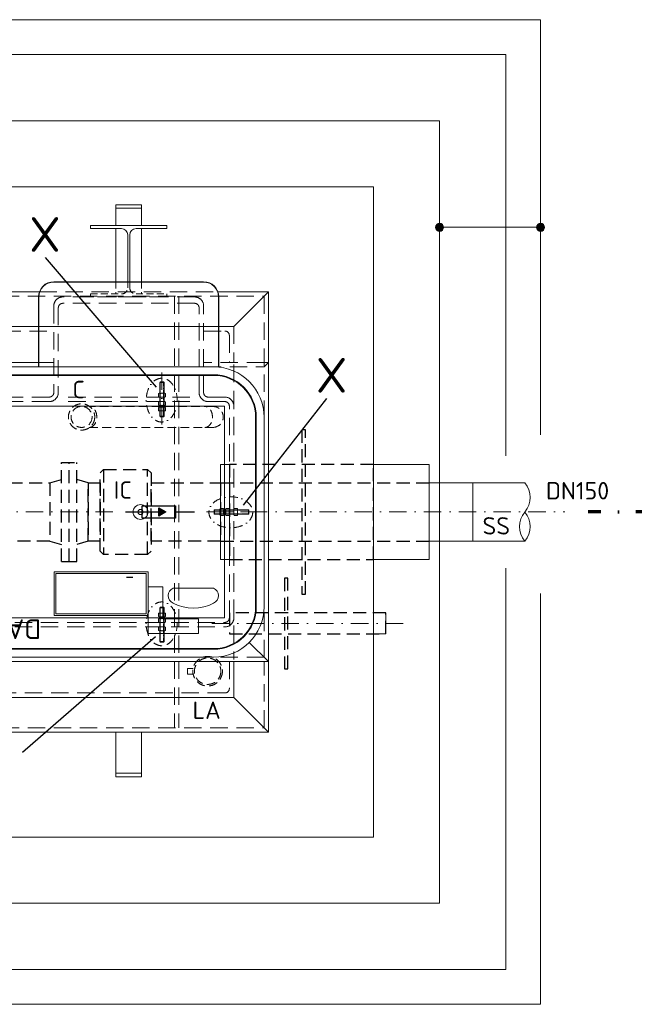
# Model space of a CAD drawing. Header units: millimetres. Extents: x -89243 to 29100, y -5468 to 8855.
# Tile 2 of 23: x -12490 to -10722, y -5080 to -2249. Entities that reach past the tile are written whole.
import ezdxf

# ---------------------------------------------------------------- set-up
doc = ezdxf.new("R2010")
doc.units = ezdxf.units.MM
doc.header["$MEASUREMENT"] = 0
for name, pattern in [('HIDDEN', [0.375, 0.25, -0.125]), ('STRICHPUNKT2', [0.5, 0.25, -0.125, 0, -0.125]), ('STRICHPUNKTX2', [2, 1, -0.5, 0, -0.5]), ('VERDECKT2', [0.1875, 0.125, -0.0625])]:
    doc.linetypes.add(name, pattern=pattern)
for name, color, linetype, lineweight in [('P------T7', 7, 'Continuous', 18), ('P-BS---Schnitt', 7, 'Continuous', 18), ('P-DERDUNG', 7, 'Continuous', 18), ('P-MS020', 7, 'Continuous', 30), ('P-MS100', 7, 'Continuous', 35), ('P-MS250', 190, 'Continuous', 35), ('P-SSLEIX', 7, 'STRICHPUNKT2', 18), ('Verz. Bandstahl 30x3_5mm auf Putz', 1, 'GRENZE2', 18), ('Verz. Bandstahl 30x3_5mm im Beton', 5, 'GRENZE1', 18)]:
    doc.layers.add(name, color=color, linetype=linetype, lineweight=lineweight)
doc.layers.add('P-MU150AUSL', color=7, linetype='Continuous')
doc.styles.get("Standard").update_dxf_attribs({"font": 'isocpeur.ttf'})
doc.linetypes.add('GRENZE1', pattern='A,6.35,-2.54,[133,ltypeshp.shx,S=2.54,R=0,X=-2.54,Y=0],-2.54,25.4', length=36.83)
doc.linetypes.add('GRENZE2', pattern='A,6.35,-2.54,[132,ltypeshp.shx,S=2.54,R=0,X=-2.54,Y=0],-2.54,25.4', length=36.83)

msp = doc.modelspace()

# ---------------------------------------------------------------- hatches: boundary and pattern name
h = msp.add_hatch(color=256)
h.dxf.hatch_style = 1
h.paths.add_polyline_path([(-12069.968, -3664.451), (-12090.054, -3676.048), (-12090.054, -3652.854)])
at = {"layer": 'Verz. Bandstahl 30x3_5mm im Beton', "ltscale": 5}
h = msp.add_hatch(color=256, dxfattribs=at)
h.dxf.hatch_style = 1
edge = h.paths.add_edge_path()
edge.add_arc((-11282.429, -2845.724), 11.607, 90, 450)
h = msp.add_hatch(color=256, dxfattribs=at)
h.dxf.hatch_style = 1
edge = h.paths.add_edge_path()
edge.add_arc((-10991.929, -2845.724), 11.607, 90, 450)

# ---------------------------------------------------------------- linework, layer by layer
at = {"linetype": 'HIDDEN', "lineweight": 0, "ltscale": 80}
for p, q in [((-12213.729, -3002.151), (-12213.729, -3037.451)), ((-12139.729, -3002.151), (-12139.729, -3037.451))]:
    msp.add_line(p, q, dxfattribs=at)
at = {"linetype": 'HIDDEN', "lineweight": 0, "ltscale": 200}
for p, q in [((-13892.029, -3044.151), (-11787.429, -3044.151)), ((-12433.452, -3031.151), (-11920.005, -3031.151)), ((-12045.229, -3044.151), (-12045.229, -4284.751)), ((-12032.229, -3044.151), (-12032.229, -4284.751)), ((-11787.429, -3044.151), (-11787.429, -3392.151)), ((-11787.429, -3234.151), (-11961.229, -3234.151)), ((-11961.229, -3247.151), (-11787.429, -3247.151)), ((-12350.528, -3333.951), (-11989.168, -3333.951)), ((-12350.528, -3346.951), (-11989.168, -3346.951)), ((-11787.429, -4081.751), (-11787.429, -3936.751)), ((-11787.429, -4081.751), (-11932.429, -4081.751)), ((-11787.429, -4284.751), (-11787.429, -4094.751)), ((-13892.029, -4284.751), (-11787.429, -4284.751))]:
    msp.add_line(p, q, dxfattribs=at)
at = {"lineweight": 0}
for p, q in [((-11774.429, -3031.151), (-11774.429, -3234.151)), ((-13287.229, -3234.151), (-12392.229, -3234.151)), ((-11774.429, -3234.151), (-11787.429, -3247.151)), ((-11312.218, -3580.336), (-11187.218, -3580.339)), ((-11187.218, -3580.339), (-11187.222, -3748.639)), ((-11187.218, -3580.339), (-11037.218, -3580.342)), ((-11187.222, -3748.639), (-11312.222, -3748.636)), ((-11187.222, -3748.639), (-11037.222, -3748.642)), ((-11774.429, -4094.751), (-11829.898, -4039.282)), ((-11774.429, -4297.751), (-11774.429, -4094.751))]:
    msp.add_line(p, q, dxfattribs=at)
at = {"linetype": 'HIDDEN', "lineweight": 0, "ltscale": 100}
for p, q in [((-11935.014, -3360.986), (-12290.116, -3360.986)), ((-12290.116, -3421.286), (-11935.014, -3421.286))]:
    msp.add_line(p, q, dxfattribs=at)
at = {"linetype": 'VERDECKT2', "lineweight": 25, "ltscale": 300}
for p, q in [((-12370.229, -3521.951), (-12326.229, -3521.951)), ((-12370.229, -3806.951), (-12370.229, -3521.951)), ((-12348.229, -3806.951), (-12348.229, -3521.951)), ((-12326.229, -3806.951), (-12326.229, -3521.951)), ((-12249.229, -3541.951), (-12249.229, -3786.951)), ((-12122.229, -3786.951), (-12122.229, -3541.951)), ((-12403.229, -3580.301), (-12370.229, -3571.459)), ((-12403.229, -3580.301), (-12403.229, -3748.601)), ((-12293.229, -3580.301), (-12326.229, -3571.459)), ((-12293.229, -3580.301), (-12293.229, -3748.601)), ((-11912.229, -3580.301), (-11312.229, -3580.301)), ((-12403.229, -3748.601), (-12370.229, -3757.444)), ((-12293.229, -3748.601), (-12326.229, -3757.444)), ((-11912.229, -3748.601), (-11312.229, -3748.601))]:
    msp.add_line(p, q, dxfattribs=at)
for p, q in [((-12185.729, -3664.451), (-12090.054, -3664.451)), ((-12041.766, -3664.451), (-11987.441, -3664.451))]:
    msp.add_line(p, q)
at = {"lineweight": 0}
for points in [[(-14587.529, -3502.501), (-14587.529, -2348.651), (-11091.929, -2348.651), (-11091.929, -3502.501)], [(-12139.729, -2840.951), (-12139.729, -2790.951), (-12213.729, -2790.951), (-12213.729, -2840.951)], [(-12213.729, -2849.451), (-12213.729, -3002.151)], [(-12139.729, -3002.151), (-12139.729, -2849.451)], [(-11920.005, -3031.151), (-11774.429, -3031.151), (-11874.229, -3130.951), (-13805.229, -3130.951), (-13905.029, -3031.151), (-13759.452, -3031.151)], [(-13246.005, -3031.151), (-12433.452, -3031.151)], [(-11787.429, -3234.151), (-11774.429, -3234.151), (-11774.429, -4094.751), (-13905.029, -4094.751), (-13905.029, -3234.151), (-13892.029, -3234.151)], [(-11091.929, -3826.401), (-11091.929, -4980.251), (-14587.529, -4980.251), (-14587.529, -3826.401)], [(-11472.929, -3954.801), (-11437.229, -3954.801), (-11437.229, -4015.101), (-11472.929, -4015.101)], [(-11874.229, -4094.751), (-11874.229, -4197.951), (-13805.229, -4197.951), (-13805.229, -4094.751)]]:
    msp.add_lwpolyline(points, dxfattribs=at)
for points in [[(-14206.529, -4599.251), (-11472.929, -4599.251), (-11472.929, -2729.651), (-14206.529, -2729.651)], [(-12213.729, -2790.951), (-12139.729, -2790.951), (-12139.729, -2780.951), (-12213.729, -2780.951)], [(-11887.229, -3527.951), (-11912.229, -3527.951), (-11912.229, -3800.951), (-11887.229, -3800.951)], [(-11472.929, -3527.951), (-11312.229, -3527.951), (-11312.229, -3800.951), (-11472.929, -3800.951)], [(-13905.029, -4297.751), (-11774.429, -4297.751), (-11874.229, -4197.951), (-13805.229, -4197.951)], [(-12213.729, -4297.751), (-12139.729, -4297.751), (-12139.729, -4415.951), (-12213.729, -4415.951)], [(-12213.729, -4415.951), (-12139.729, -4415.951), (-12139.729, -4425.951), (-12213.729, -4425.951)]]:
    msp.add_lwpolyline(points, close=True, dxfattribs=at)
for points in [[(-12173.729, -3002.151), (-12173.729, -2867.451, -0.41421356), (-12155.729, -2849.451), (-12066.729, -2849.451), (-12066.729, -2840.951), (-12286.729, -2840.951), (-12286.729, -2849.451), (-12197.729, -2849.451, -0.41421356), (-12179.729, -2867.451), (-12179.729, -3002.151)], [(-11917.429, -3247.151), (-11917.429, -3045.951, 0.41421356), (-11961.229, -3002.151), (-12392.229, -3002.151, 0.41421356), (-12436.029, -3045.951), (-12436.029, -3247.151)], [(-11918.429, -3247.151), (-11918.429, -3045.951, 0.41421356), (-11961.229, -3003.151), (-12392.229, -3003.151, 0.41421356), (-12435.029, -3045.951), (-12435.029, -3247.151)]]:
    msp.add_lwpolyline(points, format="xyb", dxfattribs=at)
at = {"linetype": 'HIDDEN', "lineweight": 0, "ltscale": 80}
msp.add_lwpolyline([(-12173.729, -3002.151), (-12173.729, -3019.451, 0.41421356), (-12155.729, -3037.451), (-12066.729, -3037.451), (-12066.729, -3045.951), (-12286.729, -3045.951), (-12286.729, -3037.451), (-12197.729, -3037.451, 0.41421356), (-12179.729, -3019.451), (-12179.729, -3002.151)], format="xyb", dxfattribs=at)
at = {"linetype": 'HIDDEN', "lineweight": 0, "ltscale": 200}
for points in [[(-11961.229, -3320.951), (-11961.229, -3071.951, 0.41421356), (-11987.229, -3045.951), (-12366.229, -3045.951, 0.41421356), (-12392.229, -3071.951), (-12392.229, -3320.951, -0.41421356), (-12405.229, -3333.951), (-13274.229, -3333.951, -0.41421356), (-13287.229, -3320.951), (-13287.229, -3071.951, 0.41421356), (-13313.229, -3045.951), (-13692.229, -3045.951, 0.41421356), (-13718.229, -3071.951), (-13718.229, -3320.951, -0.41421356), (-13731.229, -3333.951), (-13779.229, -3333.951, 0.41421356), (-13805.229, -3359.951), (-13805.229, -3968.951, 0.41421356), (-13779.229, -3994.951), (-11900.229, -3994.951, 0.41421356), (-11874.229, -3968.951), (-11874.229, -3359.951, 0.41421356), (-11900.229, -3333.951), (-11948.229, -3333.951)], [(-11974.229, -3320.951), (-11974.229, -3077.336, 0.41421356), (-11987.229, -3064.336), (-12366.229, -3064.336, 0.41421356), (-12379.229, -3077.336), (-12379.229, -3320.951, -0.41421356), (-12405.229, -3346.951), (-13274.229, -3346.951, -0.41421356), (-13300.229, -3320.951), (-13300.229, -3077.336, 0.41421356), (-13313.229, -3064.336), (-13692.229, -3064.336, 0.41421356), (-13705.229, -3077.336), (-13705.229, -3320.951, -0.41421356), (-13731.229, -3346.951), (-13779.229, -3346.951, 0.41421356), (-13792.229, -3359.951), (-13792.229, -3968.951, 0.41421356), (-13779.229, -3981.951), (-11900.229, -3981.951, 0.41421356), (-11887.229, -3968.951), (-11887.229, -3359.951, 0.41421356), (-11900.229, -3346.951), (-11948.229, -3346.951)], [(-11961.229, -3143.951), (-11900.229, -3143.951, -0.41421356), (-11887.229, -3156.951), (-11887.229, -3234.151)], [(-11887.229, -4094.751), (-11887.229, -4171.951, -0.41421356), (-11900.229, -4184.951), (-13779.229, -4184.951, -0.41421356), (-13792.229, -4171.951), (-13792.229, -4094.751)]]:
    msp.add_lwpolyline(points, format="xyb", dxfattribs=at)
for points in [[(-13287.229, -3130.951), (-12392.229, -3130.951)], [(-11961.229, -3130.951), (-11874.229, -3130.951), (-11874.229, -3234.151)], [(-13287.229, -3143.951), (-12392.229, -3143.951)], [(-11874.229, -3240.723), (-11874.229, -4088.864)]]:
    msp.add_lwpolyline(points, dxfattribs=at)
at = {"lineweight": 0}
msp.add_lwpolyline([(-13892.029, -3392.151), (-13892.029, -3664.451), (-13892.029, -3936.751, 0.41421356), (-13747.029, -4081.751), (-11932.429, -4081.751, 0.41421356), (-11787.429, -3936.751), (-11787.429, -3664.451), (-11787.429, -3392.151, 0.41421356), (-11932.429, -3247.151), (-13747.029, -3247.151, 0.41421356)], format="xyb", close=True, dxfattribs=at)
at = {"color": 253, "lineweight": 0}
for points in [[(-13747.029, -4059.344), (-11932.429, -4059.344, 0.41421356), (-11809.836, -3936.751), (-11809.836, -3392.151, 0.41421356), (-11932.429, -3269.559), (-13747.029, -3269.559, 0.41421356), (-13869.621, -3392.151), (-13869.621, -3936.751, 0.41421356)], [(-13867.621, -3936.751, 0.41421356), (-13747.029, -4057.344), (-11932.429, -4057.344, 0.41421356), (-11811.836, -3936.751), (-11811.836, -3392.151, 0.41421356), (-11932.429, -3271.559), (-13747.029, -3271.559, 0.41421356), (-13867.621, -3392.151)], [(-11932.729, -3883.344, -0.6744186), (-11932.729, -3926.344, -0.25862069), (-12048.729, -3926.344, -0.6744186), (-12048.729, -3883.344)]]:
    msp.add_lwpolyline(points, format="xyb", close=True, dxfattribs=at)
at = {"linetype": 'VERDECKT2', "lineweight": 25, "ltscale": 300}
for points in [[(-11678.579, -3900.951), (-11668.579, -3900.951), (-11668.579, -3427.951), (-11678.579, -3427.951)], [(-11887.229, -3800.951), (-11472.929, -3800.951), (-11472.929, -3527.951), (-11887.229, -3527.951)], [(-12112.229, -3776.951), (-12122.229, -3786.951), (-12249.229, -3786.951), (-12259.229, -3776.951), (-12259.229, -3551.951), (-12249.229, -3541.951), (-12122.229, -3541.951), (-12112.229, -3551.951)], [(-12293.229, -3580.301), (-12259.229, -3580.301), (-12259.229, -3748.601), (-12293.229, -3748.601)], [(-11912.229, -3748.601), (-12112.229, -3748.601), (-12112.229, -3580.301), (-11912.229, -3580.301)]]:
    msp.add_lwpolyline(points, close=True, dxfattribs=at)
msp.add_lwpolyline([(-12688.404, -3580.301), (-12403.229, -3580.301), (-12403.229, -3748.601), (-12768.885, -3748.601)], dxfattribs=at)
for points in [[(-12041.766, -3682.553), (-12138.343, -3682.553), (-12138.343, -3646.349), (-12041.766, -3646.349)], [(-12069.968, -3664.451), (-12090.054, -3676.048), (-12090.054, -3652.854)]]:
    msp.add_lwpolyline(points, close=True)
at = {"color": 253, "lineweight": 0}
for points in [[(-12121.229, -3836.344), (-12391.229, -3836.344), (-12391.229, -3962.344), (-12121.229, -3962.344)], [(-12126.229, -3841.344), (-12386.229, -3841.344), (-12386.229, -3957.344), (-12126.229, -3957.344)], [(-12121.229, -4014.344), (-12121.229, -3879.344), (-12078.229, -3879.344), (-12078.229, -3971.344), (-11976.229, -3971.344), (-11976.229, -4014.344)]]:
    msp.add_lwpolyline(points, close=True, dxfattribs=at)
at = {"linetype": 'HIDDEN', "lineweight": 0, "ltscale": 100}
msp.add_lwpolyline([(-11991.382, -4114.157), (-12007.254, -4114.157), (-12007.254, -4130.553), (-11991.382, -4130.553)], dxfattribs=at)
for centre, radius in [((-12312.25, -3391.136), 37.865), ((-12312.25, -3391.136), 30.15), ((-11949.68, -4122.355), 42.5), ((-11949.68, -4122.355), 38)]:
    msp.add_circle(centre, radius, dxfattribs=at)
at = {"color": 253, "lineweight": 0}
for radius in [21.5, 7.5]:
    msp.add_circle((-12142.729, -3664.451), radius, dxfattribs=at)
at = {"linetype": 'HIDDEN', "lineweight": 0, "ltscale": 200}
for radius in [26, 13]:
    msp.add_arc((-11948.229, -3320.951), radius, 180, 270, dxfattribs=at)
at = {"linetype": 'HIDDEN', "lineweight": 0, "ltscale": 100}
msp.add_arc((-11935.014, -3391.136), 30.15, 270, 90, dxfattribs=at)
at = {"lineweight": 0}
for centre, start, end in [((-11088.815, -3622.416), 320.8025, 39.194909), ((-10985.625, -3706.568), 140.8025, 219.194909), ((-11088.817, -3706.566), 320.8025, 39.194909)]:
    msp.add_arc(centre, 66.577, start, end, dxfattribs=at)
at = {"linetype": 'HIDDEN', "lineweight": 0, "ltscale": 100}
for centre, start_param, end_param in [((-12289.99, -3391.136), 6.27726033, 9.43070294), ((-11957.274, -3391.136), 6.277347, 9.43078836)]:
    msp.add_ellipse(centre, major_axis=(0, -30.151), ratio=0.70709386, start_param=start_param, end_param=end_param, dxfattribs=at)
at = {"layer": 'P------T7', "color": 0, "linetype": 'Continuous', "lineweight": 25}
for p, q in [((-12416.941, -2932.94), (-12098.155, -3305.02)), ((-11607.973, -3337.952), (-11847.253, -3645.178)), ((-12482.06, -4355.392), (-12099.766, -4022.136))]:
    msp.add_line(p, q, dxfattribs=at)
at = {"layer": 'P-BS---Schnitt', "color": 0, "linetype": 'STRICHPUNKTX2', "lineweight": 70, "ltscale": 100}
msp.add_line((-10618.136, -3664.451), (-10855.5, -3664.451), dxfattribs=at)
at = {"layer": 'P-DERDUNG', "color": 7, "ltscale": 200}
for p, q in [((-12085.808, -3290.451), (-12087.008, -3291.651)), ((-12087.008, -3389.251), (-12087.008, -3291.651)), ((-12075.008, -3291.651), (-12087.008, -3291.651)), ((-12085.808, -3290.451), (-12076.208, -3290.451)), ((-12075.008, -3291.651), (-12076.208, -3290.451)), ((-12075.008, -3291.651), (-12075.008, -3389.251)), ((-12088.817, -3323.178), (-12073.199, -3323.178)), ((-12073.199, -3333.951), (-12088.817, -3333.951)), ((-12086.214, -3333.23), (-12086.214, -3323.9)), ((-12075.802, -3333.23), (-12075.802, -3323.9)), ((-12073.199, -3346.952), (-12088.817, -3346.952)), ((-12088.817, -3357.724), (-12073.199, -3357.724)), ((-12073.199, -3363.188), (-12088.817, -3363.188)), ((-12086.214, -3347.673), (-12086.214, -3357.003)), ((-12086.214, -3363.909), (-12086.214, -3373.24)), ((-12075.802, -3347.673), (-12075.802, -3357.003)), ((-12075.802, -3363.909), (-12075.802, -3373.239)), ((-12088.817, -3373.961), (-12073.199, -3373.961)), ((-12075.008, -3389.251), (-12087.008, -3389.251)), ((-12085.808, -3390.451), (-12087.008, -3389.251)), ((-12085.808, -3390.451), (-12076.208, -3390.451)), ((-12075.008, -3389.251), (-12076.208, -3390.451)), ((-11930.729, -3659.651), (-11929.529, -3658.451)), ((-11930.729, -3659.651), (-11930.729, -3669.251)), ((-11929.529, -3670.451), (-11930.729, -3669.251)), ((-11929.529, -3658.451), (-11831.929, -3658.451)), ((-11929.529, -3670.451), (-11929.529, -3658.451)), ((-11831.929, -3670.451), (-11929.529, -3670.451)), ((-11914.239, -3656.642), (-11914.239, -3672.26)), ((-11904.187, -3659.245), (-11913.517, -3659.245)), ((-11904.187, -3669.657), (-11913.517, -3669.657)), ((-11903.466, -3672.26), (-11903.466, -3656.642)), ((-11898.002, -3656.642), (-11898.002, -3672.26)), ((-11887.95, -3659.245), (-11897.28, -3659.245)), ((-11887.95, -3669.657), (-11897.28, -3669.657)), ((-11887.229, -3672.26), (-11887.229, -3656.642)), ((-11874.229, -3672.26), (-11874.229, -3656.642)), ((-11873.508, -3659.245), (-11864.177, -3659.245)), ((-11873.508, -3669.657), (-11864.178, -3669.657)), ((-11863.456, -3656.642), (-11863.456, -3672.26)), ((-11831.929, -3670.451), (-11831.929, -3658.451)), ((-11830.729, -3659.651), (-11831.929, -3658.451)), ((-11831.929, -3670.451), (-11830.729, -3669.251)), ((-11830.729, -3659.651), (-11830.729, -3669.251)), ((-12088.817, -3954.941), (-12073.199, -3954.941)), ((-12085.808, -3938.451), (-12087.008, -3939.651)), ((-12087.008, -3939.651), (-12087.008, -4037.251)), ((-12075.008, -3939.651), (-12087.008, -3939.651)), ((-12086.214, -3964.993), (-12086.214, -3955.663)), ((-12085.808, -3938.451), (-12076.208, -3938.451)), ((-12075.008, -3939.651), (-12076.208, -3938.451)), ((-12075.802, -3964.993), (-12075.802, -3955.663)), ((-12075.008, -4037.251), (-12075.008, -3939.651)), ((-12073.199, -3965.714), (-12088.817, -3965.714)), ((-12088.817, -3971.178), (-12073.199, -3971.178)), ((-12073.199, -3981.951), (-12088.817, -3981.951)), ((-12086.214, -3981.23), (-12086.214, -3971.9)), ((-12075.802, -3981.23), (-12075.802, -3971.9)), ((-12073.199, -3994.951), (-12088.817, -3994.951)), ((-12088.817, -4005.724), (-12073.199, -4005.724)), ((-12086.214, -3995.672), (-12086.214, -4005.003)), ((-12075.802, -3995.672), (-12075.802, -4005.002)), ((-12075.008, -4037.251), (-12087.008, -4037.251)), ((-12085.808, -4038.451), (-12087.008, -4037.251)), ((-12085.808, -4038.451), (-12076.208, -4038.451)), ((-12075.008, -4037.251), (-12076.208, -4038.451))]:
    msp.add_line(p, q, dxfattribs=at)
at = {"layer": 'P-DERDUNG', "color": 7, "linetype": 'HIDDEN', "ltscale": 10}
for p, q in [((-12085.808, -3290.451), (-12085.808, -3389.251)), ((-12076.208, -3389.251), (-12076.208, -3290.451)), ((-11830.729, -3659.651), (-11929.529, -3659.651)), ((-11929.529, -3669.251), (-11830.729, -3669.251)), ((-12085.808, -4038.451), (-12085.808, -3939.651)), ((-12076.208, -3939.651), (-12076.208, -4038.451))]:
    msp.add_line(p, q, dxfattribs=at)
at = {"layer": 'P-DERDUNG', "color": 7, "ltscale": 200}
for points in [[(-12091.42, -3333.23), (-12091.42, -3323.9)], [(-12070.596, -3323.9), (-12070.596, -3333.23)], [(-12091.42, -3347.673), (-12091.42, -3357.003)], [(-12091.42, -3363.909), (-12091.42, -3373.24)], [(-12070.596, -3357.003), (-12070.596, -3347.673)], [(-12070.596, -3373.24), (-12070.596, -3363.909)], [(-11904.187, -3654.039), (-11913.517, -3654.039)], [(-11913.517, -3674.863), (-11904.187, -3674.863)], [(-11887.95, -3654.039), (-11897.28, -3654.039)], [(-11897.28, -3674.863), (-11887.95, -3674.863)], [(-11873.508, -3654.039), (-11864.177, -3654.039)], [(-11864.177, -3674.863), (-11873.508, -3674.863)], [(-12091.42, -3964.993), (-12091.42, -3955.663)], [(-12070.596, -3955.663), (-12070.596, -3964.993)], [(-12091.42, -3981.23), (-12091.42, -3971.9)], [(-12070.596, -3971.9), (-12070.596, -3981.23)], [(-12091.42, -3995.672), (-12091.42, -4005.003)], [(-12070.596, -4005.003), (-12070.596, -3995.672)]]:
    msp.add_lwpolyline(points, dxfattribs=at)
for centre, radius, start, end in [((-12088.817, -3328.236), 5.057, 59.0201, 120.97992), ((-12088.817, -3328.894), 5.057, 239.0201, 300.9799), ((-12081.008, -3342.324), 19.146, 74.2218, 105.77825), ((-12081.008, -3314.806), 19.146, 254.2217, 285.7782), ((-12073.199, -3328.236), 5.057, 59.0201, 120.97991), ((-12073.199, -3328.894), 5.057, 239.0201, 300.9799), ((-12088.817, -3352.008), 5.057, 59.0201, 120.9799), ((-12088.817, -3352.667), 5.057, 239.02008, 300.9799), ((-12088.817, -3368.245), 5.057, 59.0201, 120.9799), ((-12081.008, -3366.097), 19.146, 74.2218, 105.7783), ((-12081.008, -3338.578), 19.146, 254.22175, 285.7782), ((-12081.008, -3382.334), 19.146, 74.2218, 105.7783), ((-12073.199, -3352.008), 5.057, 59.0201, 120.9799), ((-12073.199, -3352.667), 5.057, 239.02009, 300.9799), ((-12073.199, -3368.245), 5.057, 59.0201, 120.9799), ((-12088.817, -3368.904), 5.057, 239.02008, 300.9799), ((-12081.008, -3354.815), 19.146, 254.22175, 285.7782), ((-12073.199, -3368.904), 5.057, 239.02009, 300.9799), ((-11909.181, -3656.642), 5.057, 149.02008, 210.9799), ((-11895.093, -3664.451), 19.146, 164.22175, 195.7782), ((-11909.181, -3672.26), 5.057, 149.02009, 210.9799), ((-11908.523, -3656.642), 5.057, 329.0201, 30.9799), ((-11922.611, -3664.451), 19.146, 344.2218, 15.7783), ((-11908.523, -3672.26), 5.057, 329.0201, 30.9799), ((-11878.856, -3664.451), 19.146, 164.22175, 195.7782), ((-11892.945, -3656.642), 5.057, 149.02008, 210.9799), ((-11892.945, -3672.26), 5.057, 149.02009, 210.9799), ((-11892.286, -3656.642), 5.057, 329.0201, 30.9799), ((-11906.375, -3664.451), 19.146, 344.2218, 15.7783), ((-11892.286, -3672.26), 5.057, 329.0201, 30.9799), ((-11869.172, -3656.642), 5.057, 149.0201, 210.9799), ((-11855.083, -3664.451), 19.146, 164.2217, 195.7782), ((-11869.172, -3672.26), 5.057, 149.0201, 210.9799), ((-11868.513, -3656.642), 5.057, 329.0201, 30.97992), ((-11882.602, -3664.451), 19.146, 344.2218, 15.77825), ((-11868.513, -3672.26), 5.057, 329.0201, 30.97991), ((-12088.817, -3959.999), 5.057, 59.0201, 120.97992), ((-12081.008, -3974.087), 19.146, 74.2218, 105.77825), ((-12073.199, -3959.999), 5.057, 59.0201, 120.97991), ((-12088.817, -3960.657), 5.057, 239.0201, 300.9799), ((-12088.817, -3976.235), 5.057, 59.0201, 120.97992), ((-12088.817, -3976.894), 5.057, 239.0201, 300.9799), ((-12081.008, -3946.568), 19.146, 254.2217, 285.7782), ((-12081.008, -3990.324), 19.146, 74.2218, 105.77825), ((-12081.008, -3962.805), 19.146, 254.2217, 285.7782), ((-12073.199, -3960.657), 5.057, 239.0201, 300.9799), ((-12073.199, -3976.235), 5.057, 59.0201, 120.97991), ((-12073.199, -3976.894), 5.057, 239.0201, 300.9799), ((-12088.817, -4000.008), 5.057, 59.0201, 120.9799), ((-12088.817, -4000.667), 5.057, 239.02008, 300.9799), ((-12081.008, -4014.097), 19.146, 74.2218, 105.7783), ((-12081.008, -3986.578), 19.146, 254.22175, 285.7782), ((-12073.199, -4000.008), 5.057, 59.0201, 120.9799), ((-12073.199, -4000.667), 5.057, 239.02009, 300.9799)]:
    msp.add_arc(centre, radius, start, end, dxfattribs=at)
at = {"layer": 'P-MS250', "color": 0, "linetype": 'VERDECKT2', "lineweight": 25, "ltscale": 300}
msp.add_line((-12165.229, -3852.951), (-12183.229, -3852.951), dxfattribs=at)
for points in [[(-11728.579, -4115.101), (-11718.579, -4115.101), (-11718.579, -3854.801), (-11728.579, -3854.801)], [(-11887.229, -4015.101), (-11437.229, -4015.101), (-11437.229, -3954.801), (-11887.229, -3954.801)]]:
    msp.add_lwpolyline(points, close=True, dxfattribs=at)
at = {"layer": 'P-MU150AUSL', "linetype": 'Continuous', "ltscale": 10}
msp.add_line((-12370.229, -3806.951), (-12326.229, -3806.951), dxfattribs=at)
at = {"layer": 'P-SSLEIX', "color": 7, "linetype": 'STRICHPUNKT2', "ltscale": 200}
for p, q in [((-12081.008, -3262.988), (-12081.008, -3417.31)), ((-13473.663, -3664.451), (-12205.795, -3664.451)), ((-11803.266, -3664.451), (-11957.588, -3664.451)), ((-11928.13, -3664.451), (-10922.322, -3664.451)), ((-11387.229, -3984.951), (-11937.229, -3984.951))]:
    msp.add_line(p, q, dxfattribs=at)
at = {"layer": 'P-SSLEIX', "color": 7, "linetype": 'STRICHPUNKT2', "ltscale": 100, "extrusion": (0, 0, -1)}
msp.add_ellipse((-12081.844, -3342.766), major_axis=(0, 63.003), ratio=0.7079223, dxfattribs=at)
at = {"layer": 'P-SSLEIX', "color": 7, "linetype": 'STRICHPUNKT2', "ltscale": 100}
for centre, major_axis in [((-11883.043, -3665.287), (63.003, 0)), ((-12081.844, -3986.137), (0, -63.003))]:
    msp.add_ellipse(centre, major_axis=major_axis, ratio=0.7079223, dxfattribs=at)
at = {"layer": 'Verz. Bandstahl 30x3_5mm auf Putz', "lineweight": 0}
for p, q in [((-12081.008, -3363.188), (-12081.008, -3357.724)), ((-11903.466, -3664.451), (-11898.002, -3664.451))]:
    msp.add_line(p, q, dxfattribs=at)
at = {"layer": 'Verz. Bandstahl 30x3_5mm auf Putz', "color": 1, "lineweight": 0, "ltscale": 3}
msp.add_lwpolyline([(-11900.734, -3360.456), (-13778.724, -3360.456), (-13778.724, -3968.446), (-11900.734, -3968.446)], close=True, dxfattribs=at)
at = {"layer": 'Verz. Bandstahl 30x3_5mm im Beton', "ltscale": 5}
msp.add_line((-10991.929, -2845.724), (-11282.429, -2845.724), dxfattribs=at)
for points in [[(-13578.975, -2248.651), (-10991.929, -2248.651), (-10991.929, -3442.796)], [(-10991.929, -3898.867), (-10991.929, -5080.251), (-14687.529, -5080.251), (-14687.529, -3898.867)]]:
    msp.add_lwpolyline(points, dxfattribs=at)
msp.add_lwpolyline([(-14397.029, -2539.151), (-11282.429, -2539.151), (-11282.429, -4789.751), (-14397.029, -4789.751)], close=True, dxfattribs=at)
for centre in [(-11282.429, -2845.724), (-10991.929, -2845.724)]:
    msp.add_circle(centre, 11.607, dxfattribs=at)

# ---------------------------------------------------------------- texts
at = {"lineweight": 0}
msp.add_text('DN150', height=50, dxfattribs=at).set_placement((-10976.505, -3628.32))
at = {"color": 253, "lineweight": 0, "insert": (-12428.697, -4029.731), "char_height": 56.4209, "attachment_point": 1, "rotation": 180}
msp.add_mtext_dynamic_manual_height_columns('DABICO', width=156.46452, gutter_width=12.5, heights=[0], dxfattribs=at)
at = {"layer": 'P------T7', "color": 0, "char_height": 100, "attachment_point": 1}
for insert in [(-12462.795, -2816.224), (-11638.343, -3221.235)]:
    msp.add_mtext('X', dxfattribs=dict(at, insert=insert))
at = {"layer": 'P-MS020', "color": 0}
for s, p in [('IC', (-12219.824, -3626.18)), ('SS', (-11158.986, -3729.26)), ('LA', (-11993.007, -4259.404))]:
    msp.add_text(s, height=50, dxfattribs=at).set_placement(p)
at = {"layer": 'P-MS100', "color": 0}
msp.add_text('C', height=50, dxfattribs=at).set_placement((-12338.724, -3337.208))

doc.saveas('drawing.dxf')
